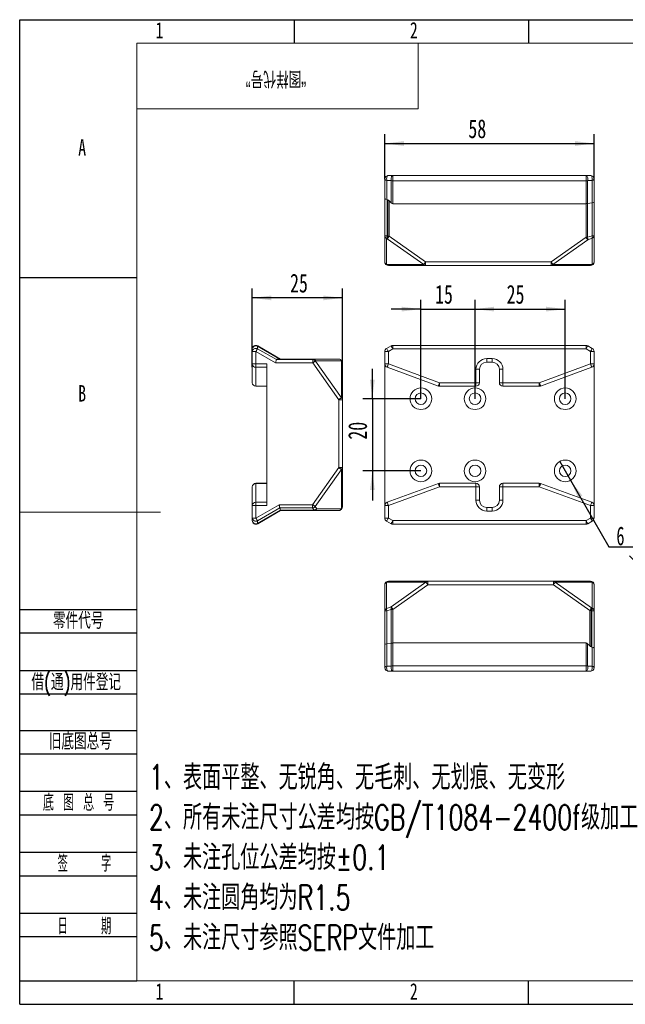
# Model space of a CAD drawing. Header units: millimetres. Extents: x 0 to 658, y -2 to 210.
# Tile 1 of 3: x 0 to 129, y 0 to 210. Entities that reach past the tile are written whole.
import ezdxf

# ---------------------------------------------------------------- set-up
doc = ezdxf.new("R2010")
doc.units = ezdxf.units.MM
doc.layers.add('图框', color=7, linetype='Continuous')
doc.layers.add('粗实线层', color=7, linetype='Continuous', lineweight=15)
doc.styles.add('SLDTEXTSTYLE0', font='TXT', dxfattribs={"width": 0.7})
doc.styles.add('SLDTEXTSTYLE1', font='TXT', dxfattribs={"width": 0.7, "bigfont": 'bigfont'})
doc.styles.add('SLDTEXTSTYLE2', font='TXT', dxfattribs={"width": 0.614286, "bigfont": 'bigfont'})
doc.styles.add('SLDTEXTSTYLE3', font='TXT', dxfattribs={"width": 0.566667, "bigfont": 'bigfont'})
doc.styles.add('SLDTEXTSTYLE4', font='TXT', dxfattribs={"width": 0.633333})
doc.styles.add('SLDTEXTSTYLE5', font='TXT', dxfattribs={"width": 0.642857})
doc.dimstyles.new('SLDDIMSTYLE0', dxfattribs={"dimtxt": 4, "dimasz": 4.08, "dimexe": 0, "dimexo": 0.0625, "dimgap": 1, "dimtad": 0, "dimtih": 1, "dimtoh": 1, "dimlfac": 1.3, "dimrnd": 1e-09, "dimzin": 4, "dimdsep": 46, "dimtxsty": 'SLDTEXTSTYLE0', "dimblk1": 'NONE', "dimsah": 1, "dimcen": 0, "dimadec": 0, "dimazin": 1, "dimtfac": 1, "dimtmove": 0, "dimatfit": 3, "dimldrblk": 'NONE', "dimfxl": 0, "dimfrac": 2, "dimtolj": 1, "dimtzin": 12, "dimarcsym": 0})
doc.dimstyles.new('SLDDIMSTYLE1', dxfattribs={"dimtxt": 4, "dimasz": 4.08, "dimexe": 0, "dimexo": 0.0625, "dimgap": 1, "dimtad": 2, "dimlfac": 1.3, "dimrnd": 1e-09, "dimzin": 12, "dimdsep": 46, "dimtxsty": 'SLDTEXTSTYLE0', "dimsah": 1, "dimcen": 0.09, "dimadec": 0, "dimazin": 3, "dimtfac": 1, "dimtmove": 0, "dimatfit": 0, "dimfxl": 0, "dimfrac": 2, "dimtolj": 1, "dimtzin": 12, "dimarcsym": 0})
doc.dimstyles.new('SLDDIMSTYLE2', dxfattribs={"dimtxt": 4, "dimasz": 4.08, "dimexe": 0, "dimexo": 0.0625, "dimgap": 1, "dimtad": 2, "dimlfac": 1.3, "dimrnd": 1e-09, "dimzin": 12, "dimdsep": 46, "dimtxsty": 'SLDTEXTSTYLE0', "dimsah": 1, "dimcen": 0.09, "dimadec": 0, "dimazin": 3, "dimtfac": 1, "dimtofl": 0, "dimtmove": 0, "dimatfit": 3, "dimfxl": 0, "dimfrac": 2, "dimtolj": 1, "dimtzin": 12, "dimarcsym": 0})

# ---------------------------------------------------------------- blocks, each defined once
blk = doc.blocks.new('SW_NOTE_1')
at = {"layer": '图框', "color": 0, "attachment_point": 1, "style": 'SLDTEXTSTYLE1'}
for s, insert, char_height in [('1\\M+18141\\M+1955C\\M+196CA\\M+195BD\\M+190AE\\M+18141\\M+19DD9锐\\M+18A70\\M+18141\\M+19DD9\\M+196D1\\M+18E68\\M+18141\\M+19DD9划\\M+18DAD\\M+18141\\M+19DD9变\\M+18C60', (0, 6.82), 5.29167), ('2\\M+18141\\M+18F8A\\M+1974C\\M+196A2\\M+1928D\\M+18EDA\\M+190A1\\M+18CF6\\M+18DB7\\M+18BCF\\M+188C2GB/T1084-2400f级\\M+189C1\\M+18D48', (0, -1.73), 5.29167), ('3\\M+18141\\M+196A2\\M+1928D\\M+18D45\\M+188CA\\M+18CF6\\M+18DB7\\M+18BCF\\M+188C2\\M+1817D0.1', (0, -10.29), 5.2917), ('4\\M+18141\\M+196A2\\M+1928D圆\\M+18A70\\M+18BCF为R1.5', (0, -18.85), 5.2917), ('5\\M+18141\\M+196A2\\M+1928D\\M+18EDA\\M+190A1\\M+18E51\\M+18FC6SERP\\M+195B6\\M+18C8F\\M+189C1\\M+18D48', (0, -27.4), 5.2917)]:
    blk.add_mtext(s, dxfattribs=dict(at, insert=insert, char_height=char_height))
blk = doc.blocks.new('SW_SYMBOL_HOLE_DEPTH')
at = {"layer": '图框', "color": 0}
for p, q in [((0, 875), (800, 875)), ((100, 555), (400, 75)), ((400, 875), (400, 75)), ((700, 555), (400, 75))]:
    blk.add_line(p, q, dxfattribs=at)
blk = doc.blocks.new('SW_SYMBOL_HOLE_SINK')
at = {"layer": '图框', "color": 0}
for p, q in [((0, 875), (800, 75)), ((800, 75), (1600, 875))]:
    blk.add_line(p, q, dxfattribs=at)
blk = doc.blocks.new('SW_SYMBOL_HOLE_SPOT')
at = {"layer": '图框', "color": 0}
for p, q in [((0, 875), (0, 75)), ((1600, 75), (1600, 875)), ((0, 75), (1600, 75))]:
    blk.add_line(p, q, dxfattribs=at)
blk = doc.blocks.new('_D')
at = {"layer": '图框'}
for p, q in [((115.17, 115.77), (117.48, 111.78)), ((117.48, 111.78), (125.65, 97.6)), ((125.65, 97.6), (166.11, 97.6))]:
    blk.add_line(p, q, dxfattribs=at)
blk.add_solid([(117.48, 111.78), (119.07, 107.99), (119.96, 108.5)], dxfattribs=at)
at = {"layer": '图框', "xscale": 0.004654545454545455, "yscale": 0.004654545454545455, "zscale": 0.004654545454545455}
for name, p in [('SW_SYMBOL_HOLE_DEPTH', (154.94, 97.09)), ('SW_SYMBOL_HOLE_SINK', (130.03, 91.59)), ('SW_SYMBOL_HOLE_SPOT', (131.43, 86.09)), ('SW_SYMBOL_HOLE_DEPTH', (150.75, 86.09))]:
    blk.add_blockref(name, p, dxfattribs=at)
at = {"layer": '图框', "char_height": 4, "attachment_point": 1}
for s, insert, style in [('6 x', (127.24, 101.91), 'SLDTEXTSTYLE4'), ('%%c', (136.55, 101.91), 'SLDTEXTSTYLE0'), ('3.20', (143.22, 101.91), 'SLDTEXTSTYLE0'), ('30', (161.38, 101.91), 'SLDTEXTSTYLE0'), ('%%c', (137.95, 96.41), 'SLDTEXTSTYLE0'), ('6 X 90°', (144.62, 96.41), 'SLDTEXTSTYLE5'), ('%%c', (139.34, 90.91), 'SLDTEXTSTYLE0'), ('6', (146.01, 90.91), 'SLDTEXTSTYLE0'), ('10', (157.19, 90.91), 'SLDTEXTSTYLE0')]:
    blk.add_mtext(s, dxfattribs=dict(at, insert=insert, style=style))
blk = doc.blocks.new('_NONE')
blk = doc.blocks.new('_D_1')
at = {"layer": '图框'}
for p, q in [((85.55, 129.16), (85.55, 150.27)), ((97.09, 129.16), (97.09, 150.27)), ((85.55, 148.27), (79.2, 148.27)), ((85.55, 148.27), (97.09, 148.27)), ((97.09, 148.27), (103.44, 148.27))]:
    blk.add_line(p, q, dxfattribs=at)
for points in [[(85.55, 148.27), (81.47, 148.78), (81.47, 147.77)], [(97.09, 148.27), (101.17, 147.77), (101.17, 148.78)]]:
    blk.add_solid(points, dxfattribs=at)
at = {"layer": '图框', "insert": (88.57, 153.43), "char_height": 4, "attachment_point": 1, "style": 'SLDTEXTSTYLE0'}
blk.add_mtext('15', dxfattribs=at)
blk = doc.blocks.new('_D_2')
at = {"layer": '图框'}
for p, q in [((97.09, 129.16), (97.09, 150.27)), ((116.32, 129.16), (116.32, 150.27)), ((97.09, 148.27), (116.32, 148.27))]:
    blk.add_line(p, q, dxfattribs=at)
for points in [[(97.09, 148.27), (101.17, 147.77), (101.17, 148.78)], [(116.32, 148.27), (112.24, 148.78), (112.24, 147.77)]]:
    blk.add_solid(points, dxfattribs=at)
at = {"layer": '图框', "insert": (103.83, 153.43), "char_height": 4, "attachment_point": 1, "style": 'SLDTEXTSTYLE0'}
blk.add_mtext('25', dxfattribs=at)
blk = doc.blocks.new('_D_3')
at = {"layer": '图框'}
for p, q in [((75.2, 129.16), (75.2, 135.51)), ((85.55, 129.16), (73.2, 129.16)), ((75.2, 129.16), (75.2, 113.78)), ((85.55, 113.78), (73.2, 113.78)), ((75.2, 113.78), (75.2, 107.43))]:
    blk.add_line(p, q, dxfattribs=at)
for points in [[(75.2, 129.16), (75.71, 133.24), (74.7, 133.24)], [(75.2, 113.78), (74.7, 109.7), (75.71, 109.7)]]:
    blk.add_solid(points, dxfattribs=at)
at = {"layer": '图框', "insert": (70.05, 120.43), "char_height": 4, "attachment_point": 1, "rotation": 90, "style": 'SLDTEXTSTYLE0'}
blk.add_mtext('20', dxfattribs=at)
blk = doc.blocks.new('_D_4')
at = {"layer": '图框'}
for p, q in [((77.86, 176.02), (77.86, 185.59)), ((122.48, 176.02), (122.48, 185.59)), ((77.86, 183.59), (122.48, 183.59))]:
    blk.add_line(p, q, dxfattribs=at)
for points in [[(77.86, 183.59), (81.94, 183.08), (81.94, 184.1)], [(122.48, 183.59), (118.4, 184.1), (118.4, 183.08)]]:
    blk.add_solid(points, dxfattribs=at)
at = {"layer": '图框', "insert": (95.67, 188.75), "char_height": 4, "attachment_point": 1, "style": 'SLDTEXTSTYLE0'}
blk.add_mtext('58', dxfattribs=at)
blk = doc.blocks.new('_D_5')
at = {"layer": '图框'}
for p, q in [((49.6, 135.86), (49.6, 152.66)), ((68.83, 136.85), (68.83, 152.66)), ((68.83, 150.66), (49.6, 150.66))]:
    blk.add_line(p, q, dxfattribs=at)
for points in [[(49.6, 150.66), (53.68, 150.15), (53.68, 151.17)], [(68.83, 150.66), (64.75, 151.17), (64.75, 150.15)]]:
    blk.add_solid(points, dxfattribs=at)
at = {"layer": '图框', "insert": (57.65, 155.82), "char_height": 4, "attachment_point": 1, "style": 'SLDTEXTSTYLE0'}
blk.add_mtext('25', dxfattribs=at)

msp = doc.modelspace()

# ---------------------------------------------------------------- linework, layer by layer
at = {"color": 7, "linetype": 'Continuous', "lineweight": 15}
for p, q in [((78.6316, 176.789), (79.5824, 176.789)), ((79.5824, 175.6351), (79.5824, 176.789)), ((79.5824, 176.789), (120.7577, 176.789)), ((120.7577, 175.6351), (120.7577, 176.789)), ((120.7577, 176.789), (121.7085, 176.789)), ((77.8623, 171.8284), (77.8623, 176.0198)), ((79.2384, 175.6757), (78.2876, 175.6757)), ((78.2876, 175.6757), (78.2876, 171.6441)), ((79.2384, 170.9194), (79.2384, 175.6757)), ((120.7577, 175.6351), (79.5824, 175.6351)), ((79.5824, 175.6351), (79.5824, 170.757)), ((120.7577, 170.757), (120.7577, 175.6351)), ((121.1017, 175.6757), (121.1017, 170.7787)), ((122.0525, 175.6757), (121.1017, 175.6757)), ((122.0525, 170.9061), (122.0525, 175.6757)), ((122.4777, 176.0198), (122.4777, 171.0905)), ((77.8623, 163.8751), (77.8623, 171.8284)), ((78.3685, 171.6234), (78.5041, 171.5733)), ((78.3685, 171.6234), (78.3685, 163.8751)), ((78.5041, 163.8141), (78.5041, 171.5733)), ((79.2384, 170.9194), (78.7672, 171.3906)), ((78.7672, 171.3906), (78.7672, 163.8141)), ((120.7577, 170.757), (79.5824, 170.757)), ((120.7577, 163.5837), (120.7577, 170.757)), ((121.1017, 170.7787), (122.0525, 170.9061)), ((121.1017, 170.7787), (121.1017, 163.5837)), ((122.0525, 163.9198), (122.0525, 170.9061)), ((122.4777, 171.0905), (122.4777, 163.9198)), ((78.3685, 163.8751), (77.8623, 163.8751)), ((77.8623, 158.3274), (77.8623, 163.8751)), ((78.3685, 163.8751), (78.5041, 163.8141)), ((78.7672, 163.8141), (78.5041, 163.8141)), ((78.7672, 163.8141), (86.5265, 158.3274)), ((121.1017, 163.5837), (122.0525, 163.9198)), ((122.4777, 163.9198), (122.0525, 163.9198)), ((122.4777, 163.9198), (122.4777, 158.3274)), ((78.3826, 163.2702), (78.2469, 163.3312)), ((78.2469, 163.3312), (78.2469, 157.7835)), ((86.1419, 157.7835), (78.3826, 163.2702)), ((113.3243, 158.3274), (120.7577, 163.5837)), ((121.1423, 163.0397), (113.7089, 157.7835)), ((120.7577, 163.5837), (121.1017, 163.5837)), ((122.0931, 163.3759), (121.1423, 163.0397)), ((122.0931, 157.7835), (122.0931, 163.3759)), ((78.2469, 157.7835), (86.1419, 157.7835)), ((86.5265, 157.5582), (78.6316, 157.5582)), ((86.5265, 157.5582), (86.5265, 158.3274)), ((86.5265, 158.3274), (113.3243, 158.3274)), ((113.3243, 157.5582), (86.5265, 157.5582)), ((113.3243, 157.5582), (113.3243, 158.3274)), ((121.7085, 157.5582), (113.3243, 157.5582)), ((113.7089, 157.7835), (122.0931, 157.7835)), ((49.5955, 139.2225), (49.5955, 139.7715)), ((50.3648, 139.2225), (49.5955, 139.2225)), ((49.5955, 136.5816), (49.5955, 139.2225)), ((50.3648, 139.2225), (50.3648, 136.5816)), ((54.5561, 136.8026), (50.3648, 139.2225)), ((50.7088, 140.3673), (50.7088, 139.8184)), ((55.4651, 137.6212), (50.7088, 140.3673)), ((50.7088, 139.8184), (54.7405, 137.4907)), ((50.7494, 140.4376), (55.6275, 137.6212)), ((77.8623, 139.2225), (78.6316, 139.2225)), ((77.8623, 136.5816), (77.8623, 139.2225)), ((79.1978, 140.4376), (78.2469, 139.8887)), ((79.5824, 139.7715), (78.6316, 139.2225)), ((78.6316, 139.2225), (78.6316, 136.5816)), ((120.7577, 140.5407), (79.5824, 140.5407)), ((120.7577, 139.7715), (79.5824, 139.7715)), ((121.7085, 139.2225), (120.7577, 139.7715)), ((122.0931, 139.8887), (121.1423, 140.4376)), ((121.7085, 136.5816), (121.7085, 139.2225)), ((122.4777, 139.2225), (121.7085, 139.2225)), ((122.4777, 139.2225), (122.4777, 136.5816)), ((50.3648, 136.5816), (49.5955, 136.5816)), ((49.5955, 132.5828), (49.5955, 136.5816)), ((50.3648, 136.5816), (52.6725, 136.5816)), ((50.3648, 136.5816), (50.3648, 135.8594)), ((52.6725, 106.3532), (52.6725, 136.5816)), ((62.5094, 136.8026), (54.5561, 136.8026)), ((54.7611, 137.5255), (54.8112, 137.5749)), ((54.7611, 137.5255), (62.5094, 137.5255)), ((62.5704, 137.5749), (54.8112, 137.5749)), ((54.9939, 137.6212), (62.5704, 137.6212)), ((62.5094, 137.5255), (62.5704, 137.5749)), ((62.5094, 137.5255), (62.5094, 136.8026)), ((68.0571, 128.957), (62.5094, 136.8026)), ((62.5704, 137.6212), (62.5704, 137.5749)), ((62.5704, 137.6212), (68.0571, 137.6212)), ((63.1143, 137.2366), (63.0533, 137.1873)), ((63.0533, 137.1873), (68.601, 129.3417)), ((68.601, 137.2366), (63.1143, 137.2366)), ((68.601, 129.3417), (68.601, 137.2366)), ((68.8263, 136.852), (68.8263, 128.957)), ((77.8623, 136.5816), (78.6316, 136.5816)), ((77.8623, 136.5816), (77.8623, 106.3532)), ((78.6316, 136.5816), (89.5374, 132.5828)), ((99.5931, 137.7366), (100.7469, 137.7366)), ((99.5931, 137.7366), (99.5931, 136.9674)), ((100.7469, 136.9674), (99.5931, 136.9674)), ((100.7469, 137.7366), (100.7469, 136.9674)), ((110.8027, 132.5828), (121.7085, 136.5816)), ((122.4777, 136.5816), (121.7085, 136.5816)), ((122.4777, 106.3532), (122.4777, 136.5816)), ((52.6725, 135.8594), (50.3648, 135.8594)), ((50.3648, 135.8594), (50.3648, 131.8606)), ((89.2726, 131.8606), (78.3667, 135.8594)), ((97.2854, 135.4289), (98.0546, 135.4289)), ((97.2854, 132.5828), (97.2854, 135.4289)), ((98.0546, 135.4289), (98.0546, 132.5828)), ((103.0546, 135.4289), (102.2854, 135.4289)), ((102.2854, 132.5828), (102.2854, 135.4289)), ((103.0546, 135.4289), (103.0546, 132.5828)), ((121.9733, 135.8594), (111.0675, 131.8606)), ((89.5374, 132.5828), (89.5374, 131.8136)), ((89.5374, 132.5828), (97.2854, 132.5828)), ((97.2854, 132.5828), (97.2854, 131.8136)), ((97.2854, 132.5828), (98.0546, 132.5828)), ((103.0546, 132.5828), (102.2854, 132.5828)), ((103.0546, 132.5828), (103.0546, 131.8136)), ((103.0546, 132.5828), (110.8027, 132.5828)), ((110.8027, 132.5828), (110.8027, 131.8136)), ((50.3648, 131.8606), (52.6725, 131.8606)), ((50.3648, 131.8606), (50.3648, 131.8136)), ((52.6725, 131.8136), (50.3648, 131.8136)), ((97.2854, 131.8136), (89.5374, 131.8136)), ((110.8027, 131.8136), (103.0546, 131.8136)), ((68.0571, 114.467), (68.0571, 128.957)), ((68.0571, 128.957), (68.8263, 128.957)), ((68.8263, 128.957), (68.8263, 114.467)), ((62.4647, 106.5582), (68.0571, 114.467)), ((68.601, 114.0824), (63.0086, 106.1736)), ((68.0571, 114.467), (68.8263, 114.467)), ((68.601, 105.6982), (68.601, 114.0824)), ((68.8263, 114.467), (68.8263, 106.0828)), ((49.5955, 106.3532), (49.5955, 110.352)), ((50.3648, 111.1212), (50.3648, 111.0742)), ((50.3648, 111.1212), (52.6725, 111.1212)), ((50.3648, 111.0742), (50.3648, 107.0754)), ((52.6725, 111.0742), (50.3648, 111.0742)), ((78.3667, 107.0754), (89.2726, 111.0742)), ((89.5374, 110.352), (78.6316, 106.3532)), ((89.5374, 110.352), (89.5374, 111.1212)), ((89.5374, 111.1212), (97.2854, 111.1212)), ((97.2854, 110.352), (89.5374, 110.352)), ((97.2854, 110.352), (97.2854, 111.1212)), ((97.2854, 107.5059), (97.2854, 110.352)), ((97.2854, 110.352), (98.0546, 110.352)), ((98.0546, 110.352), (98.0546, 107.5059)), ((102.2854, 107.5059), (102.2854, 110.352)), ((103.0546, 110.352), (102.2854, 110.352)), ((103.0546, 111.1212), (110.8027, 111.1212)), ((103.0546, 111.1212), (103.0546, 110.352)), ((110.8027, 110.352), (103.0546, 110.352)), ((103.0546, 110.352), (103.0546, 107.5059)), ((110.8027, 111.1212), (110.8027, 110.352)), ((121.7085, 106.3532), (110.8027, 110.352)), ((111.0675, 111.0742), (121.9733, 107.0754)), ((97.2854, 107.5059), (98.0546, 107.5059)), ((103.0546, 107.5059), (102.2854, 107.5059)), ((50.3648, 106.3532), (49.5955, 106.3532)), ((49.5955, 103.7123), (49.5955, 106.3532)), ((50.3648, 107.0754), (50.3648, 106.3532)), ((50.3648, 107.0754), (52.6725, 107.0754)), ((50.3648, 103.7123), (55.294, 106.5582)), ((50.3648, 106.3532), (50.3648, 103.7123)), ((52.6725, 106.3532), (50.3648, 106.3532)), ((55.4784, 105.8702), (50.7088, 103.1164)), ((50.7088, 102.5675), (55.6058, 105.3948)), ((55.6275, 105.3136), (50.7494, 102.4971)), ((55.294, 106.5582), (62.4647, 106.5582)), ((62.4647, 105.8702), (55.4784, 105.8702)), ((55.6058, 105.3948), (55.4784, 105.8702)), ((55.6058, 105.3948), (62.8009, 105.3948)), ((62.8009, 105.3136), (55.6275, 105.3136)), ((62.4647, 106.5582), (62.4647, 105.8702)), ((62.8009, 105.3948), (62.4647, 105.8702)), ((62.8009, 105.3136), (62.8009, 105.3948)), ((68.0571, 105.3136), (62.8009, 105.3136)), ((63.0086, 106.1736), (63.3448, 105.6982)), ((63.3448, 105.6982), (68.601, 105.6982)), ((78.6316, 106.3532), (77.8623, 106.3532)), ((77.8623, 103.7123), (77.8623, 106.3532)), ((78.6316, 106.3532), (78.6316, 103.7123)), ((99.5931, 105.1982), (99.5931, 105.9674)), ((99.5931, 105.9674), (100.7469, 105.9674)), ((100.7469, 105.1982), (99.5931, 105.1982)), ((100.7469, 105.1982), (100.7469, 105.9674)), ((122.4777, 106.3532), (121.7085, 106.3532)), ((121.7085, 103.7123), (121.7085, 106.3532)), ((122.4777, 106.3532), (122.4777, 103.7123)), ((50.3648, 103.7123), (49.5955, 103.7123)), ((49.5955, 103.1633), (49.5955, 103.7123)), ((50.7088, 103.1164), (50.7088, 102.5675)), ((78.6316, 103.7123), (77.8623, 103.7123)), ((78.2469, 103.0461), (79.1978, 102.4971)), ((78.6316, 103.7123), (79.5824, 103.1633)), ((79.5824, 103.1633), (120.7577, 103.1633)), ((120.7577, 103.1633), (121.7085, 103.7123)), ((121.1423, 102.4971), (122.0931, 103.0461)), ((122.4777, 103.7123), (121.7085, 103.7123)), ((79.5824, 102.3941), (120.7577, 102.3941)), ((77.8623, 83.9014), (77.8623, 89.4937)), ((86.6312, 90.0377), (78.2469, 90.0377)), ((78.2469, 90.0377), (78.2469, 84.4453)), ((78.6316, 90.263), (87.0158, 90.263)), ((79.1978, 84.7814), (86.6312, 90.0377)), ((87.0158, 89.4937), (79.5824, 84.2375)), ((87.0158, 89.4937), (87.0158, 90.263)), ((87.0158, 90.263), (113.8135, 90.263)), ((113.8135, 89.4937), (87.0158, 89.4937)), ((113.8135, 89.4937), (113.8135, 90.263)), ((113.8135, 90.263), (121.7085, 90.263)), ((121.5728, 84.007), (113.8135, 89.4937)), ((114.1981, 90.0377), (121.9575, 84.551)), ((122.0931, 90.0377), (114.1981, 90.0377)), ((122.0931, 84.49), (122.0931, 90.0377)), ((122.4777, 89.4937), (122.4777, 83.946)), ((78.2469, 84.4453), (79.1978, 84.7814)), ((79.2384, 84.2375), (78.2876, 83.9014)), ((79.2384, 77.0424), (79.2384, 84.2375)), ((79.5824, 84.2375), (79.2384, 84.2375)), ((79.5824, 84.2375), (79.5824, 77.0642)), ((121.5728, 76.4306), (121.5728, 84.007)), ((121.5728, 84.007), (121.8359, 84.007)), ((121.8359, 84.007), (121.8359, 76.2479)), ((121.9716, 83.946), (121.8359, 84.007)), ((121.9575, 84.551), (122.0931, 84.49)), ((77.8623, 83.9014), (78.2876, 83.9014)), ((77.8623, 76.7307), (77.8623, 83.9014)), ((78.2876, 83.9014), (78.2876, 76.915)), ((121.9716, 76.1977), (121.9716, 83.946)), ((121.9716, 83.946), (122.4777, 83.946)), ((122.4777, 83.946), (122.4777, 75.9928)), ((77.8623, 71.8014), (77.8623, 76.7307)), ((79.2384, 77.0424), (78.2876, 76.915)), ((78.2876, 76.915), (78.2876, 72.1454)), ((79.2384, 72.1454), (79.2384, 77.0424)), ((79.5824, 77.0642), (120.7577, 77.0642)), ((79.5824, 77.0642), (79.5824, 72.186)), ((120.7577, 72.186), (120.7577, 77.0642)), ((121.1017, 76.9018), (121.1017, 72.1454)), ((121.1017, 76.9018), (121.5728, 76.4306)), ((121.9716, 76.1977), (121.8359, 76.2479)), ((122.0525, 72.1454), (122.0525, 76.1771)), ((122.4777, 75.9928), (122.4777, 71.8014)), ((78.2876, 72.1454), (79.2384, 72.1454)), ((79.5824, 72.186), (120.7577, 72.186)), ((79.5824, 72.186), (79.5824, 71.0322)), ((120.7577, 72.186), (120.7577, 71.0322)), ((121.1017, 72.1454), (122.0525, 72.1454)), ((79.5824, 71.0322), (78.6316, 71.0322)), ((120.7577, 71.0322), (79.5824, 71.0322)), ((121.7085, 71.0322), (120.7577, 71.0322))]:
    msp.add_line(p, q, dxfattribs=at)
at = {"color": 8, "linetype": 'Continuous', "lineweight": 15}
for p, q in [((79.5824, 140.5407), (79.5824, 139.7715)), ((120.7577, 140.5407), (120.7577, 139.7715)), ((79.5824, 102.3941), (79.5824, 103.1633)), ((120.7577, 102.3941), (120.7577, 103.1633))]:
    msp.add_line(p, q, dxfattribs=at)
at = {"color": 7, "linetype": 'Continuous', "lineweight": 15, "flags": 128}
for points in [[(78.2876, 175.6757), (78.2553, 175.8599), (78.2473, 176.0543), (78.264, 176.2465), (78.3044, 176.4242), (78.3658, 176.5758), (78.4443, 176.6916), (78.5348, 176.7642), (78.6316, 176.789)], [(79.2384, 175.6757), (79.2062, 175.8599), (79.1982, 176.0543), (79.2149, 176.2465), (79.2552, 176.4242), (79.3166, 176.5758), (79.3951, 176.6916), (79.4856, 176.7642), (79.5824, 176.789)], [(121.1017, 175.6757), (121.1339, 175.8599), (121.1419, 176.0543), (121.1252, 176.2465), (121.0848, 176.4242), (121.0234, 176.5758), (120.945, 176.6916), (120.8544, 176.7642), (120.7577, 176.789)], [(122.0525, 175.6757), (122.0847, 175.8599), (122.0927, 176.0543), (122.076, 176.2465), (122.0357, 176.4242), (121.9743, 176.5758), (121.8958, 176.6916), (121.8052, 176.7642), (121.7085, 176.789)], [(78.7672, 163.8141), (78.7092, 163.7321), (78.6523, 163.6516), (78.5972, 163.5738), (78.5451, 163.5001), (78.4968, 163.4318), (78.4532, 163.37), (78.4149, 163.3158), (78.3826, 163.2702)], [(121.1423, 163.0397), (121.11, 163.0854), (121.0717, 163.1395), (121.028, 163.2013), (120.9797, 163.2696), (120.9276, 163.3433), (120.8726, 163.4211), (120.8156, 163.5017), (120.7577, 163.5837)], [(86.5265, 158.3274), (86.4686, 158.2455), (86.4116, 158.1649), (86.3566, 158.0871), (86.3045, 158.0134), (86.2562, 157.9451), (86.2125, 157.8833), (86.1742, 157.8292), (86.1419, 157.7835)], [(113.7089, 157.7835), (113.6766, 157.8292), (113.6383, 157.8833), (113.5946, 157.9451), (113.5463, 158.0134), (113.4942, 158.0871), (113.4392, 158.1649), (113.3822, 158.2455), (113.3243, 158.3274)], [(50.7088, 139.8184), (50.6818, 139.7716), (50.6487, 139.7143), (50.6102, 139.6476), (50.567, 139.5727), (50.5199, 139.4912), (50.4699, 139.4046), (50.4178, 139.3144), (50.3648, 139.2225)], [(50.7494, 140.4376), (50.7487, 140.4365), (50.7468, 140.4332), (50.7436, 140.4276), (50.7391, 140.4198), (50.7333, 140.4099), (50.7264, 140.3978), (50.7182, 140.3836), (50.7088, 140.3673)], [(54.5561, 136.8026), (54.5939, 136.9438), (54.6304, 137.0801), (54.6645, 137.2071), (54.6948, 137.3202), (54.7204, 137.4159), (54.7405, 137.4907)], [(63.0533, 137.1873), (63.0077, 137.155), (62.9535, 137.1167), (62.8917, 137.073), (62.8234, 137.0247), (62.7497, 136.9726), (62.6719, 136.9176), (62.5914, 136.8606), (62.5094, 136.8026)], [(78.3667, 135.8594), (78.3718, 135.8732), (78.3869, 135.9143), (78.4114, 135.9811), (78.4443, 136.0709), (78.4844, 136.1803), (78.5302, 136.3052), (78.5799, 136.4407), (78.6316, 136.5816)], [(121.7085, 136.5816), (121.7601, 136.4407), (121.8098, 136.3052), (121.8556, 136.1803), (121.8957, 136.0709), (121.9287, 135.9811), (121.9531, 135.9143), (121.9682, 135.8732), (121.9733, 135.8594)], [(89.2726, 131.8606), (89.2776, 131.8744), (89.2927, 131.9155), (89.3172, 131.9823), (89.3501, 132.0721), (89.3903, 132.1815), (89.436, 132.3064), (89.4857, 132.4419), (89.5374, 132.5828)], [(110.8027, 132.5828), (110.8543, 132.4419), (110.904, 132.3064), (110.9498, 132.1815), (110.9899, 132.0721), (111.0229, 131.9823), (111.0473, 131.9155), (111.0624, 131.8744), (111.0675, 131.8606)], [(68.0571, 128.957), (68.139, 129.015), (68.2196, 129.072), (68.2974, 129.127), (68.3711, 129.1791), (68.4394, 129.2274), (68.5012, 129.2711), (68.5554, 129.3094), (68.601, 129.3417)], [(68.0571, 114.467), (68.139, 114.409), (68.2196, 114.3521), (68.2974, 114.2971), (68.3711, 114.245), (68.4394, 114.1967), (68.5012, 114.153), (68.5554, 114.1147), (68.601, 114.0824)], [(89.5374, 110.352), (89.4857, 110.4929), (89.436, 110.6284), (89.3903, 110.7533), (89.3501, 110.8627), (89.3172, 110.9525), (89.2927, 111.0193), (89.2776, 111.0603), (89.2726, 111.0742)], [(111.0675, 111.0742), (111.0624, 111.0603), (111.0473, 111.0193), (111.0229, 110.9525), (110.9899, 110.8627), (110.9498, 110.7533), (110.904, 110.6284), (110.8543, 110.4929), (110.8027, 110.352)], [(55.4784, 105.8702), (55.4583, 105.945), (55.4327, 106.0406), (55.4024, 106.1538), (55.3684, 106.2807), (55.3318, 106.4171), (55.294, 106.5582)], [(55.6275, 105.3136), (55.6251, 105.3227), (55.6178, 105.35), (55.6058, 105.3948)], [(62.4647, 106.5582), (62.5467, 106.5002), (62.6272, 106.4432), (62.705, 106.3882), (62.7787, 106.3361), (62.847, 106.2878), (62.9088, 106.2442), (62.963, 106.2059), (63.0086, 106.1736)], [(78.6316, 106.3532), (78.5799, 106.4941), (78.5302, 106.6296), (78.4844, 106.7545), (78.4443, 106.8639), (78.4114, 106.9537), (78.3869, 107.0205), (78.3718, 107.0616), (78.3667, 107.0754)], [(121.9733, 107.0754), (121.9682, 107.0616), (121.9531, 107.0205), (121.9287, 106.9537), (121.8957, 106.8639), (121.8556, 106.7545), (121.8098, 106.6296), (121.7601, 106.4941), (121.7085, 106.3532)], [(50.3648, 103.7123), (50.4178, 103.6204), (50.4699, 103.5302), (50.5199, 103.4436), (50.567, 103.3621), (50.6102, 103.2872), (50.6487, 103.2205), (50.6818, 103.1632), (50.7088, 103.1164)], [(50.7088, 102.5675), (50.7182, 102.5512), (50.7264, 102.537), (50.7333, 102.5249), (50.7391, 102.515), (50.7436, 102.5072), (50.7468, 102.5016), (50.7487, 102.4983), (50.7494, 102.4971)], [(86.6312, 90.0377), (86.6634, 89.992), (86.7018, 89.9378), (86.7454, 89.8761), (86.7937, 89.8078), (86.8458, 89.7341), (86.9008, 89.6563), (86.9578, 89.5757), (87.0158, 89.4937)], [(113.8135, 89.4937), (113.8715, 89.5757), (113.9285, 89.6563), (113.9835, 89.7341), (114.0356, 89.8078), (114.0839, 89.8761), (114.1275, 89.9378), (114.1659, 89.992), (114.1981, 90.0377)], [(79.1978, 84.7814), (79.23, 84.7358), (79.2683, 84.6816), (79.312, 84.6199), (79.3603, 84.5516), (79.4124, 84.4779), (79.4674, 84.4001), (79.5244, 84.3195), (79.5824, 84.2375)], [(121.5728, 84.007), (121.6308, 84.089), (121.6878, 84.1696), (121.7428, 84.2474), (121.7949, 84.3211), (121.8432, 84.3894), (121.8869, 84.4512), (121.9252, 84.5053), (121.9575, 84.551)], [(78.2876, 72.1454), (78.2553, 71.9613), (78.2473, 71.7668), (78.264, 71.5746), (78.3044, 71.397), (78.3658, 71.2454), (78.4443, 71.1296), (78.5348, 71.0569), (78.6316, 71.0322)], [(79.2384, 72.1454), (79.2062, 71.9613), (79.1982, 71.7668), (79.2149, 71.5746), (79.2552, 71.397), (79.3166, 71.2454), (79.3951, 71.1296), (79.4856, 71.0569), (79.5824, 71.0322)], [(121.1017, 72.1454), (121.1339, 71.9613), (121.1419, 71.7668), (121.1252, 71.5746), (121.0848, 71.397), (121.0234, 71.2454), (120.945, 71.1296), (120.8544, 71.0569), (120.7577, 71.0322)], [(122.0525, 72.1454), (122.0847, 71.9613), (122.0927, 71.7668), (122.076, 71.5746), (122.0357, 71.397), (121.9743, 71.2454), (121.8958, 71.1296), (121.8052, 71.0569), (121.7085, 71.0322)]]:
    msp.add_lwpolyline(points, dxfattribs=at)
at = {"color": 8, "linetype": 'Continuous', "lineweight": 15, "flags": 128}
for points in [[(78.2469, 139.8887), (78.2473, 139.888), (78.264, 139.8591), (78.3044, 139.7892), (78.3658, 139.6829), (78.4443, 139.5469), (78.5348, 139.3901), (78.6316, 139.2225)], [(79.1978, 140.4376), (79.1982, 140.437), (79.2149, 140.408), (79.2552, 140.3382), (79.3166, 140.2318), (79.3951, 140.0959), (79.4856, 139.9391), (79.5824, 139.7715)], [(121.1423, 140.4376), (121.1419, 140.437), (121.1252, 140.408), (121.0848, 140.3382), (121.0234, 140.2318), (120.945, 140.0959), (120.8544, 139.9391), (120.7577, 139.7715)], [(122.0931, 139.8887), (122.0927, 139.888), (122.076, 139.8591), (122.0357, 139.7892), (121.9743, 139.6829), (121.8958, 139.5469), (121.8052, 139.3901), (121.7085, 139.2225)], [(78.2469, 103.0461), (78.2473, 103.0468), (78.264, 103.0757), (78.3044, 103.1456), (78.3658, 103.2519), (78.4443, 103.3879), (78.5348, 103.5447), (78.6316, 103.7123)], [(79.1978, 102.4971), (79.1982, 102.4978), (79.2149, 102.5268), (79.2552, 102.5966), (79.3166, 102.703), (79.3951, 102.8389), (79.4856, 102.9957), (79.5824, 103.1633)], [(121.1423, 102.4971), (121.1419, 102.4978), (121.1252, 102.5268), (121.0848, 102.5966), (121.0234, 102.703), (120.945, 102.8389), (120.8544, 102.9957), (120.7577, 103.1633)], [(122.0931, 103.0461), (122.0927, 103.0468), (122.076, 103.0757), (122.0357, 103.1456), (121.9743, 103.2519), (121.8958, 103.3879), (121.8052, 103.5447), (121.7085, 103.7123)]]:
    msp.add_lwpolyline(points, dxfattribs=at)
at = {"color": 7, "linetype": 'Continuous', "lineweight": 15}
for centre, radius in [((85.5546, 129.1597), 2.3077), ((85.5546, 129.1597), 1.2308), ((97.0931, 129.1597), 2.3077), ((97.0931, 129.1597), 1.2308), ((116.3239, 129.1597), 2.3077), ((116.3239, 129.1597), 1.2308), ((85.5546, 113.7751), 2.3077), ((97.0931, 113.7751), 2.3077), ((116.3239, 113.7751), 2.3077), ((85.5546, 113.7751), 1.2308), ((97.0931, 113.7751), 1.2308), ((116.3239, 113.7751), 1.2308)]:
    msp.add_circle(centre, radius, dxfattribs=at)
for centre, radius, start, end in [((78.6316, 176.0198), 0.7692, 90, 180), ((121.7085, 176.0198), 0.7692, 0, 90), ((78.3159, 176.1456), 0.4707, 195.503262, 266.549851), ((79.5769, 177.0662), 1.4311, 256.316815, 270.219775), ((120.7631, 177.0662), 1.4311, 269.780411, 283.683), ((122.0242, 176.1456), 0.4707, 273.450008, 344.497056), ((78.4812, 163.9048), 0.6195, 182.741264, 247.787527), ((79.6852, 163.2954), 1.4387, 156.237342, 178.574578), ((79.8208, 163.2344), 1.4387, 156.237422, 178.574497), ((120.956, 163.5645), 1.1526, 350.583097, 17.955625), ((121.8589, 163.9494), 0.6195, 292.212211, 357.259293), ((120.0051, 163.2283), 1.1527, 350.58347, 17.954651), ((78.4812, 158.3571), 0.6195, 182.74118, 247.787611), ((78.6316, 158.3274), 0.7692, 180, 270), ((78.6551, 158.0393), 0.4816, 212.074708, 267.20286), ((86.55, 158.0393), 0.4816, 212.074648, 267.202925), ((113.3008, 158.0393), 0.4816, 272.797307, 327.925026), ((121.7085, 158.3274), 0.7692, 270, 0), ((121.685, 158.0393), 0.4816, 272.797307, 327.925026), ((121.8589, 158.3571), 0.6195, 292.212128, 357.259377), ((50.3648, 139.7715), 0.7692, 60, 180), ((50.3589, 139.6831), 0.7684, 62.914643, 173.399688), ((50.3589, 139.1342), 0.7684, 62.914644, 173.399689), ((78.6316, 139.2225), 0.7692, 120, 180), ((79.5824, 139.7715), 0.7692, 90, 120), ((120.7577, 139.7715), 0.7692, 60, 90), ((121.7085, 139.2225), 0.7692, 0, 60), ((50.342, 136.6059), 0.7468, 181.862613, 271.748715), ((62.375, 136.7028), 0.8336, 35.531506, 80.72018), ((62.5408, 137.0024), 0.6195, 22.21222, 87.258983), ((62.436, 136.7522), 0.8335, 35.531222, 80.720519), ((68.0274, 137.0024), 0.6195, 22.212438, 87.258765), ((68.0571, 136.852), 0.7692, 0, 90), ((68.3452, 136.8285), 0.4816, 2.797176, 57.925251), ((78.6316, 136.5816), 0.7692, 180, 249.863697), ((99.5931, 135.4289), 2.3077, 90, 180), ((99.5931, 135.4289), 1.5385, 90, 180), ((100.7469, 135.4289), 2.3077, 0, 90), ((100.7469, 135.4289), 1.5385, 0, 90), ((121.7085, 136.5816), 0.7692, 290.136303, 0), ((50.342, 132.6071), 0.7468, 181.862625, 271.748704), ((50.3648, 132.5828), 0.7692, 180, 270), ((97.2854, 132.5828), 0.7692, 270, 0), ((103.0546, 132.5828), 0.7692, 180, 270), ((89.5374, 132.5828), 0.7692, 249.863697, 270), ((110.8027, 132.5828), 0.7692, 270, 290.136303), ((68.3452, 128.9335), 0.4816, 2.797075, 57.925352), ((68.3452, 114.4905), 0.4816, 302.075123, 357.202544), ((50.3648, 110.352), 0.7692, 90, 180), ((50.342, 110.3277), 0.7468, 88.251376, 178.137352), ((89.5374, 110.352), 0.7692, 90, 110.136303), ((97.2854, 110.352), 0.7692, 0, 90), ((103.0546, 110.352), 0.7692, 90, 180), ((110.8027, 110.352), 0.7692, 69.863697, 90), ((99.5931, 107.5059), 2.3077, 180, 270), ((99.5931, 107.5059), 1.5385, 180, 270), ((100.7469, 107.5059), 2.3077, 270, 0), ((100.7469, 107.5059), 1.5385, 270, 0), ((50.342, 106.3289), 0.7468, 88.25115, 178.137578), ((62.3335, 106.7447), 0.8843, 278.534315, 319.771512), ((62.6696, 106.2693), 0.8844, 278.535008, 319.77128), ((62.7712, 105.9324), 0.6195, 272.741222, 337.787676), ((68.0571, 106.0828), 0.7692, 270, 0), ((68.0274, 105.9324), 0.6195, 272.741138, 337.78776), ((68.3452, 106.1063), 0.4816, 302.074332, 357.202962), ((78.6316, 106.3532), 0.7692, 110.136303, 180), ((121.7085, 106.3532), 0.7692, 0, 69.863697), ((50.3589, 103.8006), 0.7684, 186.600168, 297.085549), ((50.3589, 103.2516), 0.7684, 186.600376, 297.085341), ((50.3648, 103.1633), 0.7692, 180, 300), ((78.6316, 103.7123), 0.7692, 180, 240), ((121.7085, 103.7123), 0.7692, 300, 0), ((79.5824, 103.1633), 0.7692, 240, 270), ((120.7577, 103.1633), 0.7692, 270, 300), ((78.6316, 89.4937), 0.7692, 90, 180), ((78.4812, 89.4641), 0.6195, 112.212389, 177.25882), ((78.6551, 89.7819), 0.4816, 92.79714, 147.925292), ((87.0393, 89.7819), 0.4816, 92.797277, 147.925149), ((113.79, 89.7819), 0.4816, 32.074974, 87.202693), ((121.685, 89.7819), 0.4816, 32.074974, 87.202693), ((121.7085, 89.4937), 0.7692, 0, 90), ((121.8589, 89.4641), 0.6195, 2.740623, 67.787872), ((78.4812, 83.8717), 0.6195, 112.212473, 177.258736), ((79.3841, 84.2567), 1.1527, 170.583136, 197.955426), ((80.3349, 84.5929), 1.1527, 170.583136, 197.955436), ((120.5192, 84.5868), 1.4387, 336.237405, 358.574739), ((120.6549, 84.5258), 1.4387, 336.236975, 358.574594), ((121.8589, 83.9164), 0.6195, 2.740707, 67.787789), ((78.3159, 71.6756), 0.4707, 93.450149, 164.496738), ((78.6316, 71.8014), 0.7692, 180, 270), ((79.5769, 70.755), 1.4311, 89.780225, 103.683185), ((120.7631, 70.7549), 1.4311, 76.317, 90.219589), ((121.7085, 71.8014), 0.7692, 270, 0), ((122.0242, 71.6756), 0.4707, 15.502944, 86.549992)]:
    msp.add_arc(centre, radius, start, end, dxfattribs=at)
for centre, major_axis, ratio, start_param, end_param in [((78.6316, 171.8284), (0.7692, 0), 0.26794919, 3.14159265, 4.24874137), ((78.6316, 170.1084), (-0.4624, 1.5272), 0.40254267, 5.98737044, 6.1019522), ((78.7672, 170.0582), (-0.4624, 1.5272), 0.40254267, 5.63830459, 5.98737044), ((79.5824, 172.2954), (0, -1.5385), 0.5, 5.8195377, 6.28318531), ((120.7577, 170.9631), (0.7692, 0), 0.26794919, 4.71238898, 5.17603659), ((121.7085, 171.0905), (0.7692, 0), 0.26794919, 5.17603659, 6.28318531), ((56.2762, 136.8026), (1.5315, -0.6997), 0.20871215, 3.06212253, 3.17670429), ((56.3263, 136.852), (1.5315, -0.6997), 0.20871215, 2.71305668, 3.06212253), ((78.6316, 76.7307), (0.7692, 0), 0.26794919, 2.03444394, 3.14159265), ((79.5824, 76.8581), (0.7692, 0), 0.26794919, 1.57079633, 2.03444394), ((120.7577, 75.5257), (0, 1.5385), 0.5, 5.8195377, 6.28318531), ((121.5728, 77.7629), (-0.4624, 1.5272), 0.40254267, 2.49671194, 2.84577779), ((121.7085, 77.7128), (-0.4624, 1.5272), 0.40254267, 2.84577779, 2.96035955), ((121.7085, 75.9928), (0.7692, 0), 0.26794919, 0, 1.10714872)]:
    msp.add_ellipse(centre, major_axis=major_axis, ratio=ratio, start_param=start_param, end_param=end_param, dxfattribs=at)
at = {"layer": '图框'}
for p, q in [((0, 0), (0, 210)), ((0, 210), (297, 210)), ((58.5, 210), (58.5, 205)), ((108.5, 210), (108.5, 205)), ((0, 155), (25, 155)), ((0, 84.2206), (25, 84.2206)), ((0, 79.2206), (25, 79.2206)), ((0, 71.2206), (25, 71.2206)), ((0, 66.2206), (25, 66.2206)), ((0, 58.43), (25, 58.43)), ((0, 53.43), (25, 53.43)), ((0, 45.43), (25, 45.43)), ((0, 40.43), (25, 40.43)), ((0, 32.43), (25, 32.43)), ((0, 27.43), (25, 27.43)), ((0, 19.43), (25, 19.43)), ((0, 14.43), (25, 14.43)), ((0, 5), (25, 5)), ((58.5, 0), (58.5, 5)), ((108.5, 0), (108.5, 5)), ((0, 0), (297, 0))]:
    msp.add_line(p, q, dxfattribs=at)
at = {"layer": '图框', "linetype": 'Continuous', "lineweight": 15}
for p, q in [((25, 5), (25, 205)), ((25, 205), (292, 205))]:
    msp.add_line(p, q, dxfattribs=at)
at = {"layer": '图框', "lineweight": 15}
for p, q in [((0, 105), (30, 105)), ((25, 5), (292, 5))]:
    msp.add_line(p, q, dxfattribs=at)
at = {"layer": '粗实线层'}
for p, q in [((85, 191), (85, 205)), ((25, 191), (85, 191))]:
    msp.add_line(p, q, dxfattribs=at)

# ---------------------------------------------------------------- block references
at = {"layer": '图框'}
msp.add_blockref('SW_NOTE_1', (27.572, 44.2672), dxfattribs=at)

# ---------------------------------------------------------------- texts
at = {"layer": '图框', "char_height": 3.5}
for s, insert, attachment_point, style in [('1', (29.7944, 209.4973), 2, 'SLDTEXTSTYLE0'), ('2', (84.0444, 209.4973), 2, 'SLDTEXTSTYLE0'), ('A', (13.3203, 184.4973), 2, 'SLDTEXTSTYLE0'), ('B', (13.3203, 132.0551), 2, 'SLDTEXTSTYLE0'), ('\\M+197EB\\M+18C8F\\M+191E3\\M+18D86', (7.0836, 83.5791), 1, 'SLDTEXTSTYLE1'), ('\\M+18ED8(\\M+192CA)\\M+19770\\M+18C8F\\M+1936F记', (2.4961, 70.4725), 1, 'SLDTEXTSTYLE1'), ('\\M+18B8C\\M+192EA图总\\M+18D86', (6.1941, 57.8238), 1, 'SLDTEXTSTYLE1'), ('\\M+192EA 图 总 \\M+18D86', (4.9472, 44.7655), 1, 'SLDTEXTSTYLE2'), ('签    \\M+18E9A', (13.8097, 31.7635), 2, 'SLDTEXTSTYLE3'), ('\\M+193FA    \\M+18AFA', (13.8097, 18.4135), 2, 'SLDTEXTSTYLE3'), ('1', (29.7944, 4.4973), 2, 'SLDTEXTSTYLE0'), ('2', (84.0444, 4.4973), 2, 'SLDTEXTSTYLE0')]:
    msp.add_mtext(s, dxfattribs=dict(at, insert=insert, attachment_point=attachment_point, style=style))
at = {"layer": '图框', "insert": (54.6435, 195.6547), "char_height": 3.5, "attachment_point": 2, "rotation": 180, "style": 'SLDTEXTSTYLE1'}
msp.add_mtext('\\M+18167图样\\M+191E3\\M+18D86\\M+18168', dxfattribs=at)

# ---------------------------------------------------------------- dimensions: what is measured, and where the dimension line sits
at = {"layer": '图框'}
for base, p1, p2, dimstyle, picture, middle in [((122.4777, 183.5916), (77.8623, 176.0198), (122.4777, 176.0198), 'SLDDIMSTYLE2', '_D_4', (97.9936, 183.5916)), ((49.5955, 150.6597), (68.8263, 136.852), (49.5955, 135.8594), 'SLDDIMSTYLE2', '_D_5', (59.9764, 150.6597)), ((97.0931, 148.274), (85.5546, 129.1597), (97.0931, 129.1597), 'SLDDIMSTYLE1', '_D_1', (90.8992, 148.274)), ((116.3239, 148.274), (97.0931, 129.1597), (116.3239, 129.1597), 'SLDDIMSTYLE2', '_D_2', (106.1615, 148.274))]:
    dim = msp.add_linear_dim(base=base, p1=p1, p2=p2, dimstyle=dimstyle, dxfattribs=at)
    dim.commit()
    dim.dimension.update_dxf_attribs({"geometry": picture, "text_midpoint": middle, "dimtype": 160})
dim = msp.add_linear_dim(base=(75.2043, 113.7751), p1=(85.5546, 129.1597), p2=(85.5546, 113.7751), angle=90, dimstyle='SLDDIMSTYLE1', dxfattribs=at)
dim.commit()
dim.dimension.update_dxf_attribs({"geometry": '_D_3', "text_midpoint": (75.2043, 122.7557), "dimtype": 160})
dim = msp.add_diameter_dim_2p(p1=(115.171, 115.7742), p2=(117.4767, 111.776), text='6 x <> {\\fGDT;x} 30\\P{\\fGDT;w}%%c 6 X 90°\\P{\\fGDT;v}%%c 6 {\\fGDT;x} 10', dimstyle='SLDDIMSTYLE0', dxfattribs=at)
dim.commit()
dim.dimension.update_dxf_attribs({"geometry": '_D', "text_midpoint": (146.6747, 94.0083), "dimtype": 163})

doc.saveas('drawing.dxf')
